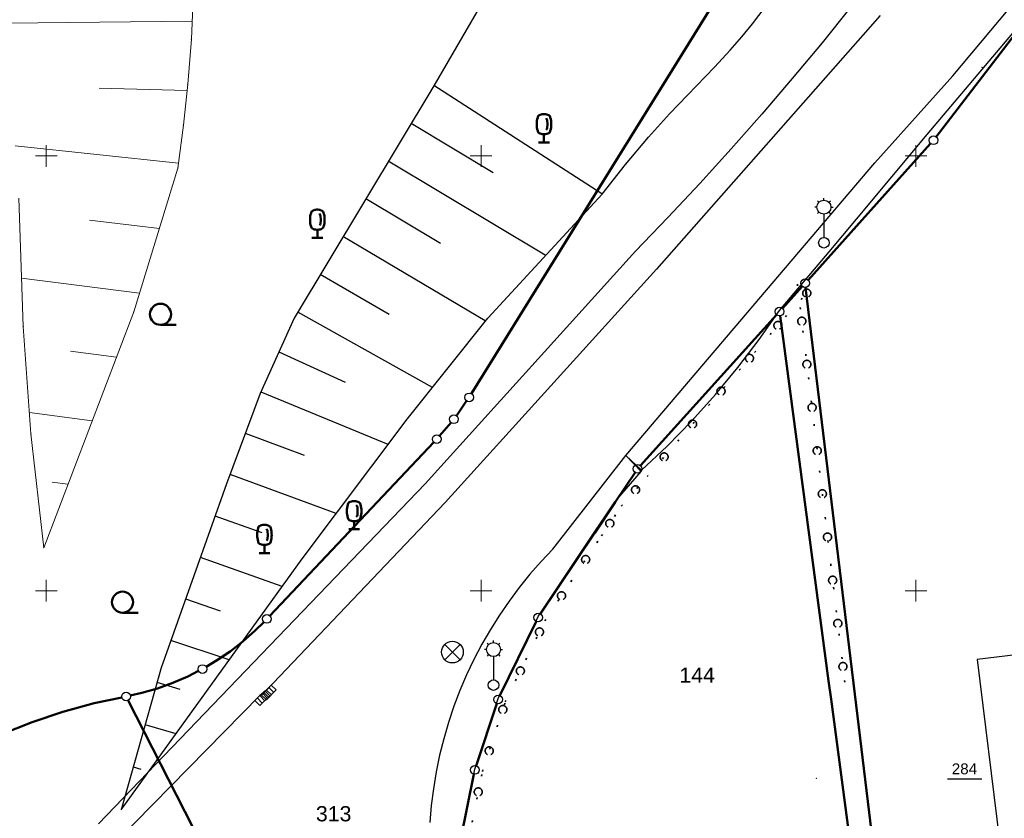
# Model space of a CAD drawing. Header units: metres. Extents: x 32377355 to 32378041, y 5707167 to 5708004.
# Tile 53 of 80: x 32377873 to 32377930, y 5707362 to 5707408. Entities that reach past the tile are written whole.
import ezdxf

# ---------------------------------------------------------------- set-up
doc = ezdxf.new("R2010")
doc.units = ezdxf.units.M
doc.header["$LTSCALE"] = 0.25
doc.linetypes.add('LF1', pattern=[0])
doc.linetypes.add('LF1600.2190', pattern=[10, 0, -5, 0, -5])
doc.layers.get('0').update_dxf_attribs({"color": 1, "linetype": 'CONTINUOUS'})
for name, color, linetype, lineweight in [('Bauwerke_ Einrichtungen_ Siedlungsf.', 201, 'CONTINUOUS', 25), ('Bauwerke_ Einrichtungen_ Verkehr', 40, 'CONTINUOUS', 25), ('Besondere Vegetationsmerkmale', 91, 'CONTINUOUS', 25), ('Ebene 71', 71, 'CONTINUOUS', 0), ('Ebene 9082', 7, 'CONTINUOUS', 18), ('Flurstücke_ Grenzpunkte', 51, 'CONTINUOUS', 25), ('Neues Aufmaß Süd', 122, 'CONTINUOUS', 0), ('Reliefformen', 32, 'CONTINUOUS', 25), ('TN_ Siedlung', 211, 'CONTINUOUS', 25), ('Vermessungspunkte', 211, 'CONTINUOUS', 25)]:
    doc.layers.add(name, color=color, linetype=linetype, lineweight=lineweight)
doc.styles.add('K 10 700 - Arial_ kursiv_ 10 pt_ Flurstücksnummer', font='Arial.ttf')
doc.styles.add('N 7 380 liM - Arial_ normal_ 7 pt', font='Arial.ttf')

# ---------------------------------------------------------------- blocks, each defined once
blk = doc.blocks.new('*X12')
at = {"color": 7, "linetype": 'LF1', "lineweight": 18}
for p, q in [((32377883.388567, 5707407.75089), (32377872.741495, 5707407.638015)), ((32377883.10042, 5707403.756205), (32377878.043692, 5707403.890592)), ((32377882.61098, 5707399.585183), (32377873.221423, 5707400.57405)), ((32377881.50557, 5707395.82603), (32377877.479228, 5707396.300575)), ((32377880.357083, 5707392.09965), (32377873.58366, 5707392.96245)), ((32377879.03599, 5707388.43068), (32377876.395975, 5707388.7715)), ((32377877.64102, 5707384.77306), (32377874.03269, 5707385.247462)), ((32377876.24801, 5707381.12059), (32377875.33337, 5707381.241852))]:
    blk.add_line(p, q, dxfattribs=at)
blk = doc.blocks.new('*X52')
at = {"color": 37, "linetype": 'Continuous', "lineweight": 25, "true_color": 0x805c3b}
for p, q in [((32377897.278923, 5707404.057903), (32377906.942123, 5707397.844402)), ((32377895.971223, 5707401.882303), (32377900.701623, 5707399.043103)), ((32377894.665422, 5707399.710102), (32377903.688823, 5707394.309802)), ((32377893.365523, 5707397.547602), (32377897.658822, 5707394.985102)), ((32377892.060823, 5707395.376903), (32377900.233422, 5707390.531702)), ((32377890.756023, 5707393.206202), (32377894.718022, 5707390.892702)), ((32377889.451223, 5707391.035602), (32377897.194323, 5707386.711903)), ((32377888.371422, 5707388.742202), (32377892.192722, 5707386.985302)), ((32377887.333623, 5707386.431502), (32377894.639223, 5707383.423402)), ((32377886.441123, 5707384.062803), (32377889.822423, 5707382.790903)), ((32377885.552823, 5707381.691302), (32377891.651723, 5707379.459902)), ((32377884.695523, 5707379.307402), (32377887.389523, 5707378.343302)), ((32377883.848023, 5707376.923702), (32377888.536022, 5707375.253702)), ((32377883.000023, 5707374.538703), (32377885.004423, 5707373.835502)), ((32377882.152123, 5707372.153703), (32377885.505623, 5707371.044402)), ((32377881.360422, 5707369.748802), (32377882.675723, 5707369.344702)), ((32377880.675623, 5707367.308702), (32377882.442323, 5707366.789302)), ((32377879.990223, 5707364.866702), (32377880.433022, 5707364.740002))]:
    blk.add_line(p, q, dxfattribs=at)
blk = doc.blocks.new('Baumbestand_ Laubholz', base_point=(0.0007, 0))
at = {"color": 0, "lineweight": -2}
blk.add_line((-0.09557, -0.40303), (0.5, -0.40303), dxfattribs=at)
blk.add_circle((-0.09557, 0), 0.40443, dxfattribs=at)
blk = doc.blocks.new('Gebüsch_ Hecke_ Knick')
at = {"color": 0, "lineweight": -2}
for p, q in [((-0.499675, 0.01785), (-0.49601, 0.06282)), ((-0.49927, -0.02727), (-0.499675, 0.01785)), ((-0.49601, 0.06282), (-0.488305, 0.107275)), ((-0.488305, 0.107275), (-0.476625, 0.15086)), ((-0.476625, 0.15086), (-0.46106, 0.19321)), ((-0.46106, 0.19321), (-0.441745, 0.23399)), ((-0.441745, 0.23399), (-0.41883, 0.272855)), ((-0.41883, 0.272855), (-0.392505, 0.3095)), ((-0.392505, 0.3095), (-0.362985, 0.343625)), ((-0.362985, 0.343625), (-0.33051, 0.37495)), ((-0.33051, 0.37495), (-0.29534, 0.403215)), ((-0.29534, 0.403215), (-0.257765, 0.428195)), ((-0.257765, 0.428195), (-0.218095, 0.44969)), ((-0.218095, 0.44969), (-0.176645, 0.46752)), ((-0.176645, 0.46752), (-0.13376, 0.48154)), ((-0.13376, 0.48154), (-0.08978, 0.491635)), ((-0.08978, 0.491635), (-0.045075, 0.497725)), ((-0.045075, 0.497725), (0, 0.49976)), ((0, 0.49976), (0.045075, 0.497725)), ((0.045075, 0.497725), (0.08978, 0.491635)), ((0.08978, 0.491635), (0.13376, 0.48154)), ((0.13376, 0.48154), (0.176645, 0.46752)), ((0.176645, 0.46752), (0.218095, 0.44969)), ((0.218095, 0.44969), (0.257765, 0.428195)), ((0.257765, 0.428195), (0.29534, 0.403215)), ((0.29534, 0.403215), (0.33051, 0.37495)), ((0.33051, 0.37495), (0.362985, 0.343625)), ((0.362985, 0.343625), (0.392505, 0.3095)), ((0.392505, 0.3095), (0.41883, 0.272855)), ((0.41883, 0.272855), (0.441745, 0.23399)), ((0.441745, 0.23399), (0.46106, 0.19321)), ((0.46106, 0.19321), (0.476625, 0.15086)), ((0.476625, 0.15086), (0.488305, 0.107275)), ((0.488305, 0.107275), (0.49601, 0.06282)), ((0.49601, 0.06282), (0.499675, 0.01785)), ((0.499675, 0.01785), (0.49927, -0.02727)), ((-0.4948, -0.07217), (-0.49927, -0.02727)), ((-0.4863, -0.11648), (-0.4948, -0.07217)), ((-0.47384, -0.15985), (-0.4863, -0.11648)), ((-0.45752, -0.201915), (-0.47384, -0.15985)), ((-0.43748, -0.24234), (-0.45752, -0.201915)), ((-0.41387, -0.28079), (-0.43748, -0.24234)), ((-0.386895, -0.31696), (-0.41387, -0.28079)), ((-0.35677, -0.350545), (-0.386895, -0.31696)), ((-0.323735, -0.381285), (-0.35677, -0.350545)), ((-0.288065, -0.408915), (-0.323735, -0.381285)), ((-0.25005, -0.43322), (-0.288065, -0.408915)), ((-0.21, -0.454), (-0.25005, -0.43322)), ((0.25005, -0.43322), (0.21, -0.454)), ((0.288065, -0.408915), (0.25005, -0.43322)), ((0.323735, -0.381285), (0.288065, -0.408915)), ((0.35677, -0.350545), (0.323735, -0.381285)), ((0.386895, -0.31696), (0.35677, -0.350545)), ((0.41387, -0.28079), (0.386895, -0.31696)), ((0.43748, -0.24234), (0.41387, -0.28079)), ((0.45752, -0.201915), (0.43748, -0.24234)), ((0.47384, -0.15985), (0.45752, -0.201915)), ((0.4863, -0.11648), (0.47384, -0.15985)), ((0.4948, -0.07217), (0.4863, -0.11648)), ((0.49927, -0.02727), (0.4948, -0.07217))]:
    blk.add_line(p, q, dxfattribs=at)
blk = doc.blocks.new('Straßensinkkasten (NW)', base_point=(0, 0.25))
at = {"color": 0, "lineweight": -2}
for p, q in [((-0.5, 0.25), (0.5, 0.25)), ((-0.5, 0.25), (-0.5, -0.25)), ((-0.25, 0.25), (-0.25, -0.25)), ((0, -0.25), (0, 0.25)), ((0.25, 0.25), (0.25, -0.25)), ((0.5, 0.25), (0.5, -0.25)), ((-0.5, -0.25), (0.5, -0.25))]:
    blk.add_line(p, q, dxfattribs=at)
blk = doc.blocks.new('Einsteigeschacht')
at = {"color": 0, "lineweight": -2}
for p, q in [((-0.353585, 0.353585), (0.353585, -0.353585)), ((0.353585, 0.353585), (-0.353585, -0.353585))]:
    blk.add_line(p, q, dxfattribs=at)
blk.add_circle((0, 0), 0.5, dxfattribs=at)
blk = doc.blocks.new('Laterne_ elektrisch', base_point=(0, -0.3945))
at = {"color": 0, "lineweight": -2}
for p, q in [((-0.0996, 0.4165), (-0.1295, 0.4465)), ((0, 0.45775), (0, 0.5)), ((0.0996, 0.4165), (0.1295, 0.4465)), ((-0.14085, 0.3169), (-0.1831, 0.3169)), ((-0.0996, 0.2173), (-0.1295, 0.1875)), ((0.0996, 0.2173), (0.1295, 0.1875)), ((0.14085, 0.3169), (0.1831, 0.3169)), ((0, 0.17605), (0, -0.28875))]:
    blk.add_line(p, q, dxfattribs=at)
for centre, radius in [((0, 0.3169), 0.14085), ((0, -0.3945), 0.10565)]:
    blk.add_circle(centre, radius, dxfattribs=at)
blk = doc.blocks.new('Laubbaum', base_point=(0, -0.5))
at = {"color": 0, "lineweight": -2}
for p, q in [((-0.23832, 0.32084), (-0.223465, 0.378775)), ((-0.223465, 0.378775), (-0.2045, 0.4355)), ((-0.2045, 0.4355), (-0.170865, 0.45636)), ((-0.170865, 0.45636), (-0.13513, 0.47336)), ((-0.13513, 0.47336), (-0.097725, 0.4863)), ((-0.097725, 0.4863), (-0.05912, 0.495015)), ((-0.05912, 0.495015), (-0.01979, 0.4994)), ((-0.01979, 0.4994), (0.01979, 0.4994)), ((0.01979, 0.4994), (0.05912, 0.495015)), ((0.05912, 0.495015), (0.097725, 0.4863)), ((0.072, 0.3585), (0.09129, 0.335215)), ((0.097725, 0.4863), (0.13513, 0.47336)), ((0.13513, 0.47336), (0.170865, 0.45636)), ((0.170865, 0.45636), (0.2045, 0.4355)), ((0.2045, 0.4355), (0.223465, 0.378775)), ((0.223465, 0.378775), (0.23832, 0.32084)), ((-0.25755, 0.14275), (-0.255405, 0.20252)), ((-0.255405, 0.08298), (-0.25755, 0.14275)), ((-0.255405, 0.20252), (-0.248985, 0.261985)), ((-0.248985, 0.023515), (-0.255405, 0.08298)), ((-0.248985, 0.261985), (-0.23832, 0.32084)), ((-0.23832, -0.03534), (-0.248985, 0.023515)), ((0.09129, 0.335215), (0.105485, 0.308515)), ((0.114, 0), (0.104515, -0.021505)), ((0.105485, 0.308515), (0.114, 0.2795)), ((0.114, 0.2795), (0.118245, 0.13975)), ((0.118245, 0.13975), (0.114, 0)), ((0.23832, 0.32084), (0.248985, 0.261985)), ((0.248985, 0.023515), (0.23832, -0.03534)), ((0.248985, 0.261985), (0.255405, 0.20252)), ((0.255405, 0.08298), (0.248985, 0.023515)), ((0.255405, 0.20252), (0.25755, 0.14275)), ((0.25755, 0.14275), (0.255405, 0.08298)), ((-0.223465, -0.093275), (-0.23832, -0.03534)), ((-0.2045, -0.15), (-0.223465, -0.093275)), ((-0.17082, -0.170725), (-0.2045, -0.15)), ((-0.135065, -0.187615), (-0.17082, -0.170725)), ((-0.097665, -0.200465), (-0.135065, -0.187615)), ((-0.05908, -0.20912), (-0.097665, -0.200465)), ((-0.019775, -0.213475), (-0.05908, -0.20912)), ((0.019775, -0.213475), (-0.019775, -0.213475)), ((0, -0.2205), (0, -0.5)), ((0.05908, -0.20912), (0.019775, -0.213475)), ((0.097665, -0.200465), (0.05908, -0.20912)), ((0.09082, -0.04061), (0.0735, -0.0565)), ((0.104515, -0.021505), (0.09082, -0.04061)), ((0.135065, -0.187615), (0.097665, -0.200465)), ((0.17082, -0.170725), (0.135065, -0.187615)), ((0.2045, -0.15), (0.17082, -0.170725)), ((0.223465, -0.093275), (0.2045, -0.15)), ((0.23832, -0.03534), (0.223465, -0.093275)), ((0.1905, -0.5), (-0.1905, -0.5))]:
    blk.add_line(p, q, dxfattribs=at)
blk = doc.blocks.new('Grenzpunkt mit Abmarkung')
at = {"color": 0, "lineweight": -2}
blk.add_circle((0, 0), 0.5, dxfattribs=at)

msp = doc.modelspace()

# ---------------------------------------------------------------- linework, layer by layer
at = {"layer": 'Bauwerke_ Einrichtungen_ Verkehr', "color": 253, "linetype": 'Continuous', "lineweight": 25, "true_color": 0xb2b2b2}
for p, q in [((32377927.118723, 5707404.604002), (32377931.234723, 5707409.526003)), ((32377922.937723, 5707408.065003), (32377910.088723, 5707393.480003)), ((32377922.643723, 5707399.593003), (32377927.118723, 5707404.604002)), ((32377908.326723, 5707382.770003), (32377922.643723, 5707399.593003)), ((32377910.088723, 5707393.480003), (32377897.942722, 5707380.066003)), ((32377904.132723, 5707377.385002), (32377908.326723, 5707382.770003)), ((32377897.942722, 5707380.066003), (32377887.656723, 5707369.288003)), ((32377904.132723, 5707377.385002), (32377903.457722, 5707376.676002)), ((32377903.457722, 5707376.676002), (32377902.811723, 5707375.942002)), ((32377902.811723, 5707375.942002), (32377902.194722, 5707375.182002)), ((32377902.194722, 5707375.182002), (32377901.608723, 5707374.399002)), ((32377901.608723, 5707374.399002), (32377901.054722, 5707373.593003)), ((32377901.054722, 5707373.593003), (32377900.532722, 5707372.765003)), ((32377900.532722, 5707372.765003), (32377900.044723, 5707371.917003)), ((32377900.044723, 5707371.917003), (32377899.589722, 5707371.051002)), ((32377899.589722, 5707371.051002), (32377899.170722, 5707370.167003)), ((32377899.170722, 5707370.167003), (32377898.786722, 5707369.267002)), ((32377887.283723, 5707368.965002), (32377878.988722, 5707360.543003)), ((32377887.656723, 5707369.288003), (32377887.283723, 5707368.965002)), ((32377898.786722, 5707369.267002), (32377898.438723, 5707368.353002)), ((32377898.438723, 5707368.353002), (32377898.127723, 5707367.425002)), ((32377898.127723, 5707367.425002), (32377897.852722, 5707366.486003)), ((32377897.852722, 5707366.486003), (32377897.616723, 5707365.537003)), ((32377897.616723, 5707365.537003), (32377897.417723, 5707364.579002)), ((32377897.417723, 5707364.579002), (32377897.257723, 5707363.614002)), ((32377897.257723, 5707363.614002), (32377897.135722, 5707362.643002)), ((32377897.135722, 5707362.643002), (32377897.052723, 5707361.668003))]:
    msp.add_line(p, q, dxfattribs=at)
at = {"layer": 'Bauwerke_ Einrichtungen_ Verkehr', "color": 37, "linetype": 'Continuous', "lineweight": 25, "true_color": 0x805c3b}
for p, q in [((32377921.283723, 5707408.592002), (32377919.602722, 5707406.505002)), ((32377925.648722, 5707401.227002), (32377930.779723, 5707407.301002)), ((32377919.602722, 5707406.505002), (32377917.891723, 5707404.444002)), ((32377917.891723, 5707404.444002), (32377916.149723, 5707402.408002)), ((32377916.149723, 5707402.408002), (32377914.376722, 5707400.398002)), ((32377921.575723, 5707396.371002), (32377925.648722, 5707401.227002)), ((32377914.376722, 5707400.398002), (32377912.575723, 5707398.415002)), ((32377912.575723, 5707398.415002), (32377910.743723, 5707396.459002)), ((32377910.743723, 5707396.459002), (32377908.884723, 5707394.530002)), ((32377920.002723, 5707394.488002), (32377921.575723, 5707396.371002)), ((32377908.884723, 5707394.530002), (32377896.790723, 5707381.153002)), ((32377917.159722, 5707391.110003), (32377920.002723, 5707394.488002)), ((32377915.994723, 5707389.449002), (32377917.159722, 5707391.110003)), ((32377914.763723, 5707387.836002), (32377915.994723, 5707389.449002)), ((32377913.467723, 5707386.274002), (32377914.763723, 5707387.836002)), ((32377912.109723, 5707384.767002), (32377913.467723, 5707386.274002)), ((32377910.691723, 5707383.315003), (32377912.109723, 5707384.767002)), ((32377909.215723, 5707381.923003), (32377910.691723, 5707383.315003)), ((32377909.201723, 5707381.852002), (32377908.326723, 5707382.770003)), ((32377908.326723, 5707382.770003), (32377909.215723, 5707381.923003)), ((32377907.719723, 5707380.154002), (32377909.201723, 5707381.852002)), ((32377896.790723, 5707381.153002), (32377878.004723, 5707361.599003)), ((32377906.545722, 5707378.398002), (32377907.719723, 5707380.154002)), ((32377903.288723, 5707373.517002), (32377906.545722, 5707378.398002)), ((32377900.983723, 5707368.799003), (32377903.288723, 5707373.517002)), ((32377933.323723, 5707371.631002), (32377928.521722, 5707371.039002)), ((32377928.521722, 5707371.039002), (32377930.077723, 5707358.481003)), ((32377899.646722, 5707364.741003), (32377900.983723, 5707368.799003)), ((32377898.770723, 5707360.465002), (32377899.646722, 5707364.741003))]:
    msp.add_line(p, q, dxfattribs=at)
at = {"layer": 'Besondere Vegetationsmerkmale', "color": 116, "linetype": 'LF1600.2190', "lineweight": 35, "true_color": 0x008230}
for p, q in [((32377918.182888, 5707392.623724), (32377920.917888, 5707369.685724)), ((32377917.494083, 5707390.743833), (32377918.964083, 5707392.375833)), ((32377909.541952, 5707381.55748), (32377917.499952, 5707390.75048)), ((32377908.058753, 5707379.8581), (32377909.540753, 5707381.5561)), ((32377906.919817, 5707378.147896), (32377908.093817, 5707379.903896)), ((32377903.663039, 5707373.267228), (32377906.920039, 5707378.148228)), ((32377901.388049, 5707368.601467), (32377903.693049, 5707373.319467)), ((32377900.074122, 5707364.600186), (32377901.411122, 5707368.658186)), ((32377899.211567, 5707360.374689), (32377900.087567, 5707364.650689))]:
    msp.add_line(p, q, dxfattribs=at)
at = {"layer": 'Ebene 71', "color": 7, "linetype": 'Continuous', "lineweight": 9}
for p, q in [((32377874.999722, 5707399.372003), (32377874.999722, 5707400.622003)), ((32377899.999722, 5707399.372003), (32377899.999722, 5707400.622003)), ((32377924.999722, 5707399.372003), (32377924.999722, 5707400.622003)), ((32377874.374722, 5707399.997003), (32377875.624722, 5707399.997003)), ((32377899.374722, 5707399.997003), (32377900.624722, 5707399.997003)), ((32377924.374722, 5707399.997003), (32377925.624722, 5707399.997003)), ((32377874.999722, 5707374.372003), (32377874.999722, 5707375.622003)), ((32377899.999722, 5707374.372003), (32377899.999722, 5707375.622003)), ((32377924.999722, 5707374.372003), (32377924.999722, 5707375.622003)), ((32377874.374722, 5707374.997003), (32377875.624722, 5707374.997003)), ((32377899.374722, 5707374.997003), (32377900.624722, 5707374.997003)), ((32377924.374722, 5707374.997003), (32377925.624722, 5707374.997003))]:
    msp.add_line(p, q, dxfattribs=at)
at = {"layer": 'Flurstücke_ Grenzpunkte', "color": 7, "linetype": 'Continuous', "lineweight": 50}
for p, q in [((32377899.441513, 5707386.329443), (32377916.10793, 5707413.194562)), ((32377926.15988, 5707401.094365), (32377934.671563, 5707412.19064)), ((32377918.796723, 5707392.86304), (32377925.84072, 5707400.709963)), ((32377918.462405, 5707392.491245), (32377917.327038, 5707391.230758)), ((32377921.710723, 5707367.154002), (32377918.659683, 5707392.428802)), ((32377909.157368, 5707382.19246), (32377916.992075, 5707390.859543)), ((32377917.192635, 5707390.797178), (32377919.978723, 5707369.819002)), ((32377898.58177, 5707385.062725), (32377899.167673, 5707385.911277)), ((32377897.613643, 5707383.90576), (32377898.2758, 5707384.668243)), ((32377887.851418, 5707373.558715), (32377897.278025, 5707383.535287)), ((32377907.707722, 5707380.087002), (32377908.850898, 5707381.79909)), ((32377906.534722, 5707378.333003), (32377907.707722, 5707380.087002)), ((32377903.418583, 5707373.66789), (32377906.534722, 5707378.333003)), ((32377887.014722, 5707372.710002), (32377887.50321, 5707373.19996)), ((32377901.08648, 5707368.97162), (32377903.169962, 5707373.235385)), ((32377886.309723, 5707372.087002), (32377887.014722, 5707372.710002)), ((32377885.566723, 5707371.509003), (32377886.309723, 5707372.087002)), ((32377884.788723, 5707370.978002), (32377885.566723, 5707371.509003)), ((32377884.194607, 5707370.624765), (32377884.788723, 5707370.978002)), ((32377882.284722, 5707369.701003), (32377883.144723, 5707370.073002)), ((32377883.144723, 5707370.073002), (32377883.756813, 5707370.383813)), ((32377880.503723, 5707369.122003), (32377881.402723, 5707369.384003)), ((32377881.402723, 5707369.384003), (32377882.284722, 5707369.701003)), ((32377919.978723, 5707369.819002), (32377920.118723, 5707368.765003)), ((32377877.761723, 5707368.525003), (32377879.345277, 5707368.864582)), ((32377879.83366, 5707368.971715), (32377880.503723, 5707369.122003)), ((32377875.956723, 5707368.034002), (32377877.761723, 5707368.525003)), ((32377879.703743, 5707368.694517), (32377885.8357, 5707356.729485)), ((32377899.718022, 5707364.930422), (32377900.89842, 5707368.50958)), ((32377920.118723, 5707368.765003), (32377923.029783, 5707346.863823)), ((32377874.182723, 5707367.444002), (32377875.956723, 5707368.034002)), ((32377872.443723, 5707366.756002), (32377874.182723, 5707367.444002)), ((32377924.62972, 5707343.006195), (32377921.710723, 5707367.154002)), ((32377898.814863, 5707360.663922), (32377899.58958, 5707364.448083))]:
    msp.add_line(p, q, dxfattribs=at)
at = {"layer": 'Neues Aufmaß Süd', "color": 7, "linetype": 'LF1', "lineweight": 18}
for p, q in [((32377883.449723, 5707409.211002), (32377883.344723, 5707406.704002)), ((32377883.344723, 5707406.704002), (32377883.139722, 5707404.117003)), ((32377883.139722, 5707404.117003), (32377882.884723, 5707401.776003)), ((32377882.884723, 5707401.776003), (32377882.574723, 5707399.295002)), ((32377882.574723, 5707399.295002), (32377880.027723, 5707391.031003)), ((32377873.425723, 5707397.567002), (32377873.678723, 5707390.191003)), ((32377880.027723, 5707391.031003), (32377874.855723, 5707377.470002)), ((32377873.678723, 5707390.191003), (32377874.120723, 5707384.018002)), ((32377874.120723, 5707384.018002), (32377874.855723, 5707377.470002))]:
    msp.add_line(p, q, dxfattribs=at)
at = {"layer": 'Neues Aufmaß Süd', "color": 7, "lineweight": 18}
for p in [(32377883.344723, 5707406.704002), (32377883.139722, 5707404.117003), (32377882.884723, 5707401.776003), (32377882.574723, 5707399.295002), (32377880.027723, 5707391.031003), (32377873.678723, 5707390.191003), (32377874.120723, 5707384.018002), (32377874.855723, 5707377.470002), (32377874.855723, 5707377.470002)]:
    msp.add_point(p, dxfattribs=at)
at = {"layer": 'Reliefformen', "color": 37, "linetype": 'Continuous', "lineweight": 25, "true_color": 0x805c3b}
for p, q in [((32377901.590723, 5707411.455002), (32377897.284722, 5707404.024002)), ((32377915.607723, 5707407.592002), (32377916.997722, 5707409.440003)), ((32377915.607723, 5707407.592002), (32377916.997722, 5707409.440003)), ((32377914.988722, 5707406.838003), (32377915.607723, 5707407.592002)), ((32377914.988722, 5707406.838003), (32377915.607723, 5707407.592002)), ((32377914.322723, 5707406.077003), (32377914.988722, 5707406.838003)), ((32377914.322723, 5707406.077003), (32377914.988722, 5707406.838003)), ((32377913.415723, 5707405.098002), (32377914.322723, 5707406.077003)), ((32377913.415723, 5707405.098002), (32377914.322723, 5707406.077003)), ((32377910.828722, 5707402.413003), (32377913.415723, 5707405.098002)), ((32377910.828722, 5707402.413003), (32377913.415723, 5707405.098002)), ((32377897.284722, 5707404.024002), (32377889.260722, 5707390.678002)), ((32377909.626722, 5707401.085002), (32377910.828722, 5707402.413003)), ((32377909.626722, 5707401.085002), (32377910.828722, 5707402.413003)), ((32377908.310723, 5707399.512002), (32377909.626722, 5707401.085002)), ((32377908.310723, 5707399.512002), (32377909.626722, 5707401.085002)), ((32377906.951723, 5707397.808002), (32377908.310723, 5707399.512002)), ((32377906.951723, 5707397.808002), (32377908.310723, 5707399.512002)), ((32377900.382723, 5707390.674003), (32377906.951723, 5707397.808002)), ((32377900.382723, 5707390.674003), (32377906.951723, 5707397.808002)), ((32377889.260722, 5707390.678002), (32377887.307723, 5707386.333003)), ((32377895.751722, 5707384.855003), (32377900.382723, 5707390.674003)), ((32377895.751722, 5707384.855003), (32377900.382723, 5707390.674003)), ((32377887.307723, 5707386.333003), (32377885.366723, 5707381.150003)), ((32377889.704723, 5707376.838003), (32377895.751722, 5707384.855003)), ((32377889.704723, 5707376.838003), (32377895.751722, 5707384.855003)), ((32377885.366723, 5707381.150003), (32377881.605723, 5707370.560003)), ((32377879.309723, 5707362.410002), (32377889.704723, 5707376.838003)), ((32377879.309723, 5707362.410002), (32377889.704723, 5707376.838003)), ((32377881.605723, 5707370.560003), (32377879.309723, 5707362.410002))]:
    msp.add_line(p, q, dxfattribs=at)
at = {"layer": 'TN_ Siedlung', "color": 253, "linetype": 'Continuous', "lineweight": 25, "true_color": 0xb2b2b2}
for p, q in [((32377899.441513, 5707386.329443), (32377916.10793, 5707413.194562)), ((32377934.671563, 5707412.19064), (32377926.15988, 5707401.094365)), ((32377925.84072, 5707400.709963), (32377918.796723, 5707392.86304)), ((32377918.462405, 5707392.491245), (32377917.327038, 5707391.230758)), ((32377918.659683, 5707392.428802), (32377921.710723, 5707367.154002)), ((32377916.992075, 5707390.859543), (32377909.157368, 5707382.19246)), ((32377898.58177, 5707385.062725), (32377899.167673, 5707385.911277)), ((32377897.613643, 5707383.90576), (32377898.2758, 5707384.668243)), ((32377887.851418, 5707373.558715), (32377897.278025, 5707383.535287)), ((32377908.850898, 5707381.79909), (32377907.707722, 5707380.087002)), ((32377907.707722, 5707380.087002), (32377906.534722, 5707378.333003)), ((32377906.534722, 5707378.333003), (32377903.418583, 5707373.66789)), ((32377887.014722, 5707372.710002), (32377887.50321, 5707373.19996)), ((32377903.169962, 5707373.235385), (32377901.08648, 5707368.97162)), ((32377886.309723, 5707372.087002), (32377887.014722, 5707372.710002)), ((32377885.566723, 5707371.509003), (32377886.309723, 5707372.087002)), ((32377884.788723, 5707370.978002), (32377885.566723, 5707371.509003)), ((32377884.194607, 5707370.624765), (32377884.788723, 5707370.978002)), ((32377882.284722, 5707369.701003), (32377883.144723, 5707370.073002)), ((32377883.144723, 5707370.073002), (32377883.756813, 5707370.383813)), ((32377880.503723, 5707369.122003), (32377881.402723, 5707369.384003)), ((32377881.402723, 5707369.384003), (32377882.284722, 5707369.701003)), ((32377877.761723, 5707368.525003), (32377879.345277, 5707368.864582)), ((32377879.83366, 5707368.971715), (32377880.503723, 5707369.122003)), ((32377875.956723, 5707368.034002), (32377877.761723, 5707368.525003)), ((32377900.89842, 5707368.50958), (32377899.718022, 5707364.930422)), ((32377874.182723, 5707367.444002), (32377875.956723, 5707368.034002)), ((32377872.443723, 5707366.756002), (32377874.182723, 5707367.444002)), ((32377921.710723, 5707367.154002), (32377924.62972, 5707343.006195)), ((32377899.58958, 5707364.448083), (32377898.814863, 5707360.663922))]:
    msp.add_line(p, q, dxfattribs=at)
at = {"layer": 'Vermessungspunkte', "color": 7, "linetype": 'Continuous', "lineweight": 25}
msp.add_lwpolyline([(32377926.810098, 5707364.186502), (32377928.791347, 5707364.186502)], dxfattribs=at)
at = {"layer": 'Vermessungspunkte', "color": 7, "lineweight": 18}
for p in [(32377928.807723, 5707405.098002), (32377919.282722, 5707364.216002)]:
    msp.add_point(p, dxfattribs=at)

# ---------------------------------------------------------------- block references
at = {"layer": 'Bauwerke_ Einrichtungen_ Siedlungsf.', "color": 7, "lineweight": 25}
for name, p, xscale, yscale, zscale in [('Laterne_ elektrisch', (32377919.710723, 5707395.007002), 2.875, 2.875, 2.875), ('Einsteigeschacht', (32377898.350722, 5707371.471002), 1.25, 1.25, 1.25), ('Laterne_ elektrisch', (32377900.713723, 5707369.572003), 2.875, 2.875, 2.875)]:
    msp.add_blockref(name, p, dxfattribs=dict(at, xscale=xscale, yscale=yscale, zscale=zscale))
at = {"layer": 'Bauwerke_ Einrichtungen_ Siedlungsf.', "color": 7, "lineweight": 25, "xscale": 0.8, "yscale": 0.8, "zscale": 0.8}
for p, rotation in [((32377887.656723, 5707369.288003), 45.675), ((32377887.283723, 5707368.965002), 43.933)]:
    msp.add_blockref('Straßensinkkasten (NW)', p, dxfattribs=dict(at, rotation=rotation))
at = {"layer": 'Besondere Vegetationsmerkmale', "color": 116, "lineweight": 50, "true_color": 0x008230, "xscale": 1.625, "yscale": 1.625, "zscale": 1.625}
for p in [(32377903.616723, 5707400.778002), (32377890.585723, 5707395.287003), (32377892.700723, 5707378.530002), (32377887.542723, 5707377.163003)]:
    msp.add_blockref('Laubbaum', p, dxfattribs=at)
at = {"layer": 'Besondere Vegetationsmerkmale', "color": 116, "lineweight": 35, "true_color": 0x008230, "xscale": 0.465, "yscale": 0.465, "zscale": 0.465}
for p in [(32377918.724688, 5707392.110055), (32377917.06716, 5707390.250522), (32377918.436525, 5707390.496488), (32377915.430923, 5707388.360357), (32377918.732515, 5707388.014073), (32377913.794685, 5707386.470192), (32377919.028505, 5707385.531655), (32377912.158448, 5707384.580028), (32377919.324495, 5707383.04924), (32377910.522208, 5707382.689862), (32377908.881698, 5707380.800987), (32377919.620485, 5707380.566822), (32377907.399915, 5707378.866), (32377919.916475, 5707378.084407), (32377906.011865, 5707376.787222), (32377920.212462, 5707375.60199), (32377904.62423, 5707374.707687), (32377920.508453, 5707373.119575), (32377903.355793, 5707372.629155), (32377902.258373, 5707370.382897), (32377920.804443, 5707370.637157), (32377901.249235, 5707368.166833), (32377900.46692, 5707365.79239), (32377899.837747, 5707363.43126)]:
    msp.add_blockref('Gebüsch_ Hecke_ Knick', p, dxfattribs=at)
at = {"layer": 'Ebene 9082', "color": 116, "lineweight": 50, "true_color": 0x008230, "xscale": 1.5, "yscale": 1.5, "zscale": 1.5}
for p in [(32377881.715378, 5707390.893145), (32377879.530577, 5707374.339512)]:
    msp.add_blockref('Baumbestand_ Laubholz', p, dxfattribs=at)
at = {"layer": 'Flurstücke_ Grenzpunkte', "color": 7, "lineweight": 25, "xscale": 0.5, "yscale": 0.5, "zscale": 0.5}
for p in [(32377926.007723, 5707400.896002), (32377918.629723, 5707392.677002), (32377917.159722, 5707391.045002), (32377899.309723, 5707386.117003), (32377898.439723, 5707384.857002), (32377897.449723, 5707383.717002), (32377908.989723, 5707382.007002), (32377887.679722, 5707373.377002), (32377903.279723, 5707373.460002), (32377883.979722, 5707370.497003), (32377879.589722, 5707368.917003), (32377900.976723, 5707368.747003), (32377899.639722, 5707364.693002)]:
    msp.add_blockref('Grenzpunkt mit Abmarkung', p, dxfattribs=at)
at = {"layer": 'Neues Aufmaß Süd', "color": 7, "lineweight": 18}
msp.add_blockref('*X12', (0, 0), dxfattribs=at)
at = {"layer": 'Reliefformen', "color": 37, "lineweight": 25, "true_color": 0x805c3b}
msp.add_blockref('*X52', (0, 0), dxfattribs=at)

# ---------------------------------------------------------------- texts
at = {"layer": 'Flurstücke_ Grenzpunkte', "color": 7, "lineweight": 35, "char_height": 0.875, "attachment_point": 7, "line_spacing_factor": 0.69, "style": 'K 10 700 - Arial_ kursiv_ 10 pt_ Flurstücksnummer'}
for s, insert in [('144', (32377911.403848, 5707369.709002)), ('313', (32377890.505848, 5707361.727002))]:
    msp.add_mtext(s, dxfattribs=dict(at, insert=insert))
at = {"layer": 'Vermessungspunkte', "color": 7, "lineweight": 25, "insert": (32377927.060098, 5707364.436502), "char_height": 0.625, "attachment_point": 7, "line_spacing_factor": 0.69, "style": 'N 7 380 liM - Arial_ normal_ 7 pt'}
msp.add_mtext('284', dxfattribs=at)

doc.saveas('drawing.dxf')
